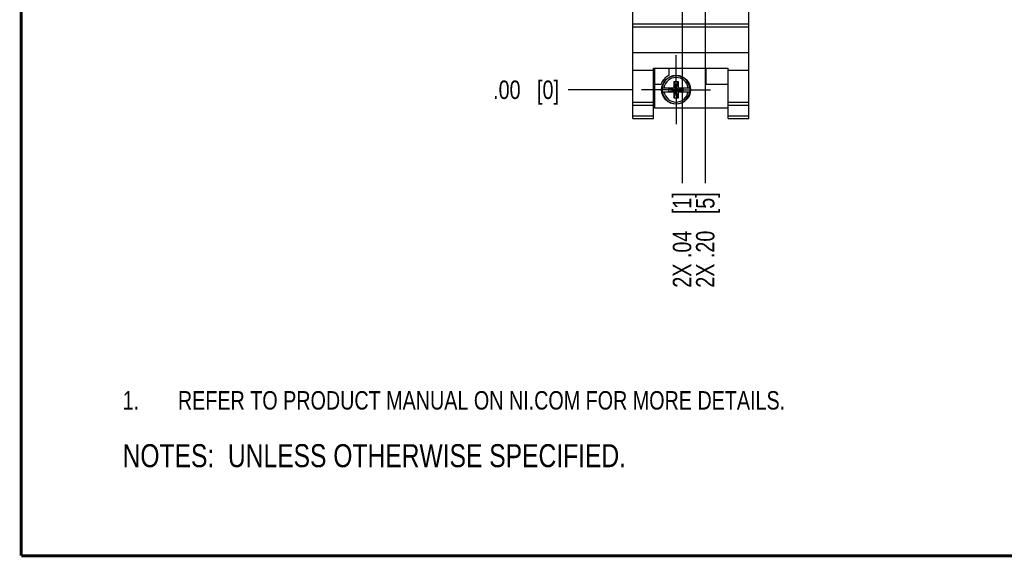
# Model space of a CAD drawing. Header units: inches. Extents: x 0.2 to 16.8, y 0.2 to 10.8.
# Tile 1 of 26: x 0.2 to 6.9, y 0.2 to 3.9. Entities that reach past the tile are written whole.
import ezdxf

# ---------------------------------------------------------------- set-up
doc = ezdxf.new("R2010")
doc.units = ezdxf.units.IN
doc.header["$LTSCALE"] = 0.935
doc.header["$MEASUREMENT"] = 0
doc.linetypes.add('CENTER', pattern=[0.6, 0.375, -0.075, 0.075, -0.075])
doc.layers.get('0').update_dxf_attribs({"linetype": 'CONTINUOUS'})
for name, color, linetype in [('DEFAULT_1', 7, 'CENTER'), ('DETAIL', 7, 'CONTINUOUS'), ('DIMENSIONS', 7, 'CONTINUOUS')]:
    doc.layers.add(name, color=color, linetype=linetype)
doc.styles.get("Standard").update_dxf_attribs({"font": 'txt', "width": 0.8})
doc.dimstyles.new('DIMSTYLE_1', dxfattribs={"dimtxt": 0.125, "dimasz": 0.18, "dimexe": 0.125, "dimexo": 0.0625, "dimgap": 0.09, "dimtad": 0, "dimtih": 1, "dimtoh": 1, "dimzin": 4, "dimdsep": 46, "dimtxsty": 'STANDARD', "dimblk": '_FILLED', "dimblk1": '_FILLED', "dimblk2": '_FILLED', "dimcen": 0.09, "dimadec": 0, "dimazin": 0, "dimtp": 0.005, "dimtm": 0.005, "dimtfac": 1, "dimtofl": 0, "dimtmove": 0, "dimatfit": 3, "dimldrblk": '_FILLED', "dimfxl": 1, "dimtolj": 1, "dimtzin": 4, "dimarcsym": 0})
doc.dimstyles.new('DIMSTYLE_2', dxfattribs={"dimtxt": 0.125, "dimasz": 0.18, "dimexe": 0.125, "dimexo": 0.0625, "dimgap": 0.09, "dimtad": 0, "dimtih": 1, "dimtoh": 1, "dimzin": 4, "dimdsep": 46, "dimtxsty": 'STANDARD', "dimblk": '_FILLED', "dimblk1": '_FILLED', "dimblk2": '_FILLED', "dimcen": 0.09, "dimadec": 0, "dimazin": 0, "dimtp": 0.01, "dimtm": 0.01, "dimtfac": 1, "dimtofl": 0, "dimtmove": 0, "dimatfit": 3, "dimldrblk": '_FILLED', "dimfxl": 1, "dimtolj": 1, "dimtzin": 4, "dimarcsym": 0})

# ---------------------------------------------------------------- blocks, each defined once
blk = doc.blocks.new('SYMBOL_16_BL0', base_point=(3.6751, 1.3124))
at = {"color": 2, "linetype": 'CONTINUOUS', "width": 0.8}
for s, p in [('1.', (0.9376, 1.2498)), ('REFER TO PRODUCT MANUAL ON NI.COM FOR MORE DETAILS.', (1.3125, 1.25))]:
    blk.add_text(s, height=0.125, dxfattribs=at).set_placement(p)
blk = doc.blocks.new('*D6')
at = {"layer": 'DIMENSIONS', "color": 2, "linetype": 'CONTINUOUS'}
blk.add_line((4.4507, 7.1897), (3.9577, 7.1897), dxfattribs=at)
at = {"layer": 'DIMENSIONS', "color": 2, "linetype": 'CONTINUOUS', "insert": (3.8952, 7.2522), "char_height": 0.125, "width": 1.125, "attachment_point": 3, "line_spacing_factor": 0.9}
blk.add_mtext('3.77{\\Ftxt.shx;\\W1.000000;\\H0.125000; }[95.8]', dxfattribs=at)
blk = doc.blocks.new('_FILLED')
at = {"color": 0, "linetype": 'BYBLOCK'}
blk.add_solid([(0, 0), (-1, 0.174), (-1, -0.174)], dxfattribs=at)
blk = doc.blocks.new('*D7')
at = {"layer": 'DIMENSIONS', "color": 2, "linetype": 'CONTINUOUS'}
blk.add_line((4.3927, 3.4178), (3.9577, 3.4178), dxfattribs=at)
at = {"layer": 'DIMENSIONS', "color": 2, "linetype": 'CONTINUOUS', "insert": (3.8952, 3.4803), "char_height": 0.125, "width": 0.725, "attachment_point": 3, "line_spacing_factor": 0.9}
blk.add_mtext('.00{\\Ftxt.shx;\\W1.000000;\\H0.125000; }[0]', dxfattribs=at)
blk = doc.blocks.new('*D8')
at = {"layer": 'DIMENSIONS', "color": 2, "linetype": 'CONTINUOUS'}
blk.add_line((4.5005, 6.0785), (3.9577, 6.0785), dxfattribs=at)
at = {"layer": 'DIMENSIONS', "color": 2, "linetype": 'CONTINUOUS', "insert": (3.8952, 6.141), "char_height": 0.125, "width": 1.125, "attachment_point": 3, "line_spacing_factor": 0.9}
blk.add_mtext('2.66{\\Ftxt.shx;\\W1.000000;\\H0.125000; }[67.6]', dxfattribs=at)
blk = doc.blocks.new('*D9')
at = {"layer": 'DIMENSIONS', "color": 2, "linetype": 'CONTINUOUS'}
blk.add_line((4.3832, 8.2387), (3.9577, 8.2387), dxfattribs=at)
at = {"layer": 'DIMENSIONS', "color": 2, "linetype": 'CONTINUOUS', "insert": (3.8952, 8.3012), "char_height": 0.125, "width": 1.225, "attachment_point": 3, "line_spacing_factor": 0.9}
blk.add_mtext('4.82{\\Ftxt.shx;\\W1.000000;\\H0.125000; }[122.5]', dxfattribs=at)
blk = doc.blocks.new('*D10')
at = {"layer": 'DIMENSIONS', "color": 2, "linetype": 'CONTINUOUS'}
blk.add_line((4.5418, 4.5037), (3.9577, 4.5037), dxfattribs=at)
at = {"layer": 'DIMENSIONS', "color": 2, "linetype": 'CONTINUOUS', "insert": (3.8952, 4.5662), "char_height": 0.125, "width": 1.425, "attachment_point": 3, "line_spacing_factor": 0.9}
blk.add_mtext('2X 1.09{\\Ftxt.shx;\\W1.000000;\\H0.125000; }[27.6]', dxfattribs=at)
blk = doc.blocks.new('*D11')
at = {"layer": 'DIMENSIONS', "color": 2, "linetype": 'CONTINUOUS'}
blk.add_line((4.5418, 4.9604), (3.9577, 4.9604), dxfattribs=at)
at = {"layer": 'DIMENSIONS', "color": 2, "linetype": 'CONTINUOUS', "insert": (3.8952, 5.0229), "char_height": 0.125, "width": 1.425, "attachment_point": 3, "line_spacing_factor": 0.9}
blk.add_mtext('2X 1.54{\\Ftxt.shx;\\W1.000000;\\H0.125000; }[39.2]', dxfattribs=at)
blk = doc.blocks.new('*D16')
at = {"layer": 'DIMENSIONS', "color": 2, "linetype": 'CONTINUOUS'}
blk.add_line((4.7293, 4.3162), (4.7293, 2.7853), dxfattribs=at)
at = {"layer": 'DIMENSIONS', "color": 2, "linetype": 'CONTINUOUS', "insert": (4.6668, 2.7228), "char_height": 0.125, "width": 1.025, "attachment_point": 3, "rotation": 90, "line_spacing_factor": 0.9}
blk.add_mtext('2X .04{\\Ftxt.shx;\\W1.000000;\\H0.125000; }[1]', dxfattribs=at)
blk = doc.blocks.new('*D17')
at = {"layer": 'DIMENSIONS', "color": 2, "linetype": 'CONTINUOUS'}
blk.add_line((4.8868, 4.3162), (4.8868, 2.7853), dxfattribs=at)
at = {"layer": 'DIMENSIONS', "color": 2, "linetype": 'CONTINUOUS', "insert": (4.8243, 2.7228), "char_height": 0.125, "width": 1.025, "attachment_point": 3, "rotation": 90, "line_spacing_factor": 0.9}
blk.add_mtext('2X .20{\\Ftxt.shx;\\W1.000000;\\H0.125000; }[5]', dxfattribs=at)
blk = doc.blocks.new('SYMBOL_4_BL1', base_point=(3.1215, 0.9375))
at = {"layer": 'DETAIL', "color": 2, "linetype": 'CONTINUOUS', "width": 0.8}
blk.add_text('NOTES:  UNLESS OTHERWISE SPECIFIED.', height=0.156, dxfattribs=at).set_placement((0.9375, 0.8595))

msp = doc.modelspace()

# ---------------------------------------------------------------- linework, layer by layer
at = {"color": 7, "linetype": 'CONTINUOUS'}
for p, q in [((4.3952, 3.2228), (4.3952, 8.3607)), ((5.1832, 3.2228), (5.1832, 8.3607)), ((4.3952, 3.8648), (5.1832, 3.8648)), ((4.3952, 3.8453), (5.1832, 3.8453)), ((4.3952, 3.6695), (5.1832, 3.6695)), ((4.3952, 3.5498), (4.5372, 3.5498)), ((4.5372, 3.5651), (5.0412, 3.5651)), ((4.5372, 3.2228), (4.5372, 3.5651)), ((4.5432, 3.5651), (4.5432, 3.2958)), ((4.6402, 3.5651), (4.6402, 3.5152)), ((4.8902, 3.5651), (4.8902, 3.4558)), ((5.0412, 3.2228), (5.0412, 3.5651)), ((5.0412, 3.5498), (5.1832, 3.5498)), ((4.6754, 3.4749), (4.703, 3.4749)), ((4.703, 3.3607), (4.6754, 3.4749)), ((4.6754, 3.4316), (4.6754, 3.4749)), ((4.6754, 3.3607), (4.703, 3.4749)), ((4.703, 3.4749), (4.703, 3.4316)), ((4.5432, 3.4558), (4.587, 3.4558)), ((4.5945, 3.4316), (4.6775, 3.4316)), ((4.5945, 3.4041), (4.6775, 3.4041)), ((4.6407, 3.4061), (4.7377, 3.4295)), ((4.6775, 3.4295), (4.6407, 3.4295)), ((4.6407, 3.4295), (4.7377, 3.4061)), ((4.6407, 3.4061), (4.6407, 3.4295)), ((4.6407, 3.4061), (4.6775, 3.4061)), ((4.6754, 3.3607), (4.6754, 3.4041)), ((4.6775, 3.4316), (4.6775, 3.4295)), ((4.7009, 3.4061), (4.6775, 3.4295)), ((4.6775, 3.4061), (4.7009, 3.4295)), ((4.6775, 3.4041), (4.6775, 3.4061)), ((4.7009, 3.4316), (4.7838, 3.4316)), ((4.7009, 3.4316), (4.7009, 3.4295)), ((4.7377, 3.4295), (4.7009, 3.4295)), ((4.7009, 3.4061), (4.7377, 3.4061)), ((4.7009, 3.4041), (4.7009, 3.4061)), ((4.7009, 3.4041), (4.7838, 3.4041)), ((4.703, 3.4041), (4.703, 3.3607)), ((4.7377, 3.4061), (4.7377, 3.4295)), ((4.8902, 3.4558), (5.0412, 3.4558)), ((4.703, 3.3607), (4.6754, 3.3607)), ((4.3952, 3.3328), (4.5372, 3.3328)), ((4.3952, 3.3136), (4.5372, 3.3136)), ((4.5432, 3.2958), (5.0412, 3.2958)), ((5.0412, 3.3328), (5.1832, 3.3328)), ((5.0412, 3.3136), (5.1832, 3.3136)), ((4.3952, 3.2408), (4.5372, 3.2408)), ((4.3952, 3.2228), (4.5372, 3.2228)), ((5.0412, 3.2408), (5.1832, 3.2408)), ((5.0412, 3.2228), (5.1832, 3.2228))]:
    msp.add_line(p, q, dxfattribs=at)
at = {"color": 7, "linetype": 'CONTINUOUS', "const_width": 0.02}
for points in [[(0.25, 10.7586), (0.25, 0.2586)], [(0.25, 0.2586), (16.75, 0.2586)]]:
    msp.add_lwpolyline(points, dxfattribs=at)
at = {"color": 7, "linetype": 'CONTINUOUS'}
msp.add_circle((4.6892, 3.4178), 0.098, dxfattribs=at)
for radius, start, end in [(0.109, 116.71426, 159.59683), (0.0956, 171.71661, 188.28339), (0.0956, 351.71661, 8.28339)]:
    msp.add_arc((4.6892, 3.4178), radius, start, end, dxfattribs=at)
at = {"color": 9, "linetype": 'CONTINUOUS'}
for radius, start, end in [(0.0947, 8.36374, 171.63626), (0.0832, 9.53359, 170.46641), (0.0947, 188.36374, 351.63626), (0.0832, 189.53359, 350.46641)]:
    msp.add_arc((4.6892, 3.4178), radius, start, end, dxfattribs=at)
at = {"layer": 'DEFAULT_1', "color": 7, "linetype": 'CENTER'}
for q in [(4.6892, 3.6518), (4.4552, 3.4178), (4.9232, 3.4178), (4.6892, 3.1838)]:
    msp.add_line((4.6892, 3.4178), q, dxfattribs=at)

# ---------------------------------------------------------------- block references
at = {"color": 2, "linetype": 'CONTINUOUS'}
msp.add_blockref('SYMBOL_16_BL0', (3.6751, 1.3124), dxfattribs=at)
at = {"layer": 'DETAIL', "color": 2, "linetype": 'CONTINUOUS'}
msp.add_blockref('SYMBOL_4_BL1', (3.1215, 0.9375), dxfattribs=at)

# ---------------------------------------------------------------- dimensions: what is measured, and where the dimension line sits
at = {"layer": 'DIMENSIONS', "color": 2, "linetype": 'CONTINUOUS'}
for feature_location, offset, origin, dimstyle, picture, middle in [((4.3832, 8.2387), (-0.4255, 0), (4.4457, 3.4178), 'DIMSTYLE_1', '*D9', (3.2827, 8.2387)), ((4.4507, 7.1897), (-0.493, 0), (4.4552, 3.4178), 'DIMSTYLE_1', '*D6', (3.3327, 7.1897)), ((4.5005, 6.0785), (-0.5428, 0), (4.563, 3.4178), 'DIMSTYLE_1', '*D8', (3.3327, 6.0785)), ((4.3926930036, 3.4178343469), (-0.435, 0), (4.4551930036, 3.4178343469), 'DIMSTYLE_2', '*D7', (3.5326930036, 3.4178343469))]:
    dim = msp.add_ordinate_dim(feature_location=feature_location, offset=offset, dtype=0, origin=origin, dimstyle=dimstyle, override={"dimtad": 1, "dimtih": 0, "dimtoh": 0}, dxfattribs=at)
    dim.commit()
    dim.dimension.update_dxf_attribs({"geometry": picture, "text_midpoint": middle})
for feature_location, offset, dtype, origin, picture, middle in [((4.5418, 4.9604), (-0.5841, 0), 0, (4.6043, 3.4178), '*D11', (3.1827, 4.9604)), ((4.5418, 4.5037), (-0.5841, 0), 0, (4.6043, 3.4178), '*D10', (3.1827, 4.5037)), ((4.7293, 4.3162), (0, -1.5309), 1, (4.6892, 4.3787), '*D16', (4.7293, 2.2103)), ((4.8868, 4.3162), (0, -1.5309), 1, (4.6892, 4.3787), '*D17', (4.8868, 2.2103))]:
    dim = msp.add_ordinate_dim(feature_location=feature_location, offset=offset, dtype=dtype, origin=origin, text='2X <>', dimstyle='DIMSTYLE_1', override={"dimtad": 1, "dimtih": 0, "dimtoh": 0}, dxfattribs=at)
    dim.commit()
    dim.dimension.update_dxf_attribs({"geometry": picture, "text_midpoint": middle})

doc.saveas('drawing.dxf')
